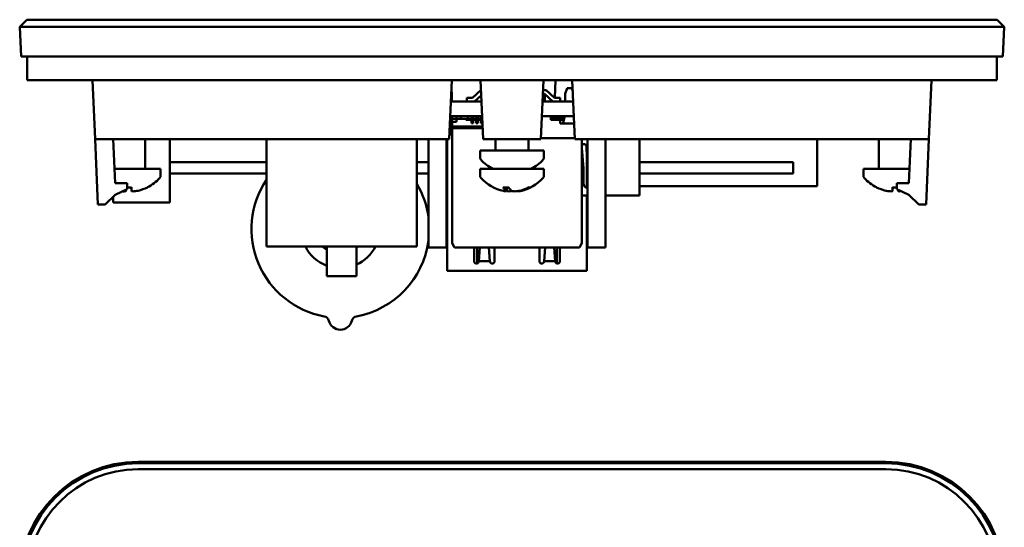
# Model space of a CAD drawing. Header units: inches. Extents: x 1.8 to 33, y 0.1 to 15.8.
# Tile 11 of 14: x 15.8 to 19.9, y 4.4 to 6.5. Entities that reach past the tile are written whole.
import ezdxf

# ---------------------------------------------------------------- set-up
doc = ezdxf.new("R2010")
doc.units = ezdxf.units.IN
doc.header["$MEASUREMENT"] = 0
doc.layers.add('Visible Edges(ANSI)', color=7, linetype='Continuous', lineweight=50)

msp = doc.modelspace()

# ---------------------------------------------------------------- linework, layer by layer
at = {"layer": 'Visible Edges(ANSI)'}
for p, q in [((15.815, 6.5037), (15.785, 6.4737)), ((15.815, 6.5037), (16.285, 6.5037)), ((19.441, 6.5037), (16.285, 6.5037)), ((19.441, 6.5037), (19.911, 6.5037)), ((19.941, 6.4737), (19.911, 6.5037)), ((15.7916, 6.3487), (15.785, 6.4737)), ((16.285, 6.4737), (15.785, 6.4737)), ((16.285, 6.4737), (19.441, 6.4737)), ((19.941, 6.4737), (19.441, 6.4737)), ((19.9345, 6.3487), (19.941, 6.4737)), ((15.7916, 6.3487), (16.285, 6.3487)), ((15.8166, 6.3487), (15.8166, 6.2487)), ((19.441, 6.3487), (16.285, 6.3487)), ((19.441, 6.3487), (19.9345, 6.3487)), ((19.9095, 6.3487), (19.9095, 6.2487)), ((16.285, 6.2487), (15.8166, 6.2487)), ((16.0924, 6.2487), (16.1033, 5.9987)), ((16.285, 6.2487), (19.441, 6.2487)), ((17.5977, 5.9987), (17.6087, 6.2487)), ((17.7408, 5.9987), (17.7299, 6.2487)), ((17.9853, 5.9987), (17.9962, 6.2487)), ((18.0472, 6.2487), (18.0439, 6.1744)), ((18.1174, 6.2487), (18.1283, 5.9987)), ((19.9095, 6.2487), (19.441, 6.2487)), ((19.6337, 6.2487), (19.6228, 5.9987)), ((17.6085, 6.1985), (17.6067, 6.2034)), ((17.6085, 6.1587), (17.6085, 6.1985)), ((17.6966, 6.1744), (17.7318, 6.2057)), ((17.9943, 6.2065), (17.9946, 6.2059)), ((18.0077, 6.2059), (17.9943, 6.2059)), ((18.0431, 6.1744), (18.0077, 6.2059)), ((18.0955, 6.2143), (18.0876, 6.1907)), ((18.1152, 6.2143), (18.0955, 6.2143)), ((18.1195, 6.2014), (18.1152, 6.2143)), ((17.6047, 6.1587), (17.7338, 6.1587)), ((17.6966, 6.1744), (17.673, 6.1744)), ((17.673, 6.1587), (17.673, 6.1744)), ((17.7327, 6.1838), (17.7045, 6.1587)), ((17.9922, 6.1587), (18.1213, 6.1587)), ((17.9998, 6.1902), (17.9936, 6.1902)), ((17.9998, 6.1902), (18.0352, 6.1587)), ((18.0022, 6.1587), (18.0022, 6.188)), ((18.0431, 6.1744), (18.0667, 6.1744)), ((18.0667, 6.1587), (18.0667, 6.1744)), ((18.0876, 6.1907), (18.0876, 6.1587)), ((17.7366, 6.0962), (17.602, 6.0962)), ((17.6085, 6.043), (17.6085, 6.0962)), ((17.6282, 6.0844), (17.6085, 6.0844)), ((17.6105, 6.0726), (17.6085, 6.0726)), ((17.6105, 6.0726), (17.6282, 6.0726)), ((17.6105, 6.0726), (17.6105, 6.0529)), ((17.6282, 6.0962), (17.6282, 6.0844)), ((17.6282, 6.0844), (17.6676, 6.0844)), ((17.6282, 6.0726), (17.6282, 6.0844)), ((17.6473, 6.0962), (17.6473, 6.0844)), ((17.6676, 6.0804), (17.6676, 6.0844)), ((17.6676, 6.0844), (17.6916, 6.0844)), ((17.6676, 6.0804), (17.6916, 6.0804)), ((17.6773, 6.0962), (17.6773, 6.0844)), ((17.6916, 6.0903), (17.6916, 6.0962)), ((17.6916, 6.0863), (17.6916, 6.0903)), ((17.6916, 6.0903), (17.6995, 6.0903)), ((17.6916, 6.0769), (17.6916, 6.0863)), ((17.6916, 6.0769), (17.6916, 6.0661)), ((17.6995, 6.0903), (17.6995, 6.0962)), ((17.6995, 6.0863), (17.6995, 6.0903)), ((17.6995, 6.0769), (17.6995, 6.0863)), ((17.6995, 6.0844), (17.7113, 6.0844)), ((17.6995, 6.0804), (17.7113, 6.0804)), ((17.6995, 6.0769), (17.6995, 6.0661)), ((17.7113, 6.0962), (17.7113, 6.0903)), ((17.7113, 6.0903), (17.7113, 6.0863)), ((17.7192, 6.0903), (17.7113, 6.0903)), ((17.7113, 6.0863), (17.7113, 6.0769)), ((17.7113, 6.0661), (17.7113, 6.0769)), ((17.7192, 6.0962), (17.7192, 6.0903)), ((17.7192, 6.0903), (17.7192, 6.0863)), ((17.7192, 6.0863), (17.7192, 6.0769)), ((17.7192, 6.0844), (17.731, 6.0844)), ((17.7192, 6.0804), (17.731, 6.0804)), ((17.7192, 6.0661), (17.7192, 6.0769)), ((17.731, 6.0962), (17.731, 6.0903)), ((17.731, 6.0903), (17.731, 6.0863)), ((17.7368, 6.0903), (17.731, 6.0903)), ((17.731, 6.0863), (17.731, 6.0769)), ((17.731, 6.0661), (17.731, 6.0769)), ((18.1241, 6.0962), (17.9895, 6.0962)), ((18.0266, 6.0962), (18.0266, 6.0804)), ((18.0341, 6.0903), (18.0266, 6.0903)), ((18.0266, 6.0804), (18.066, 6.0804)), ((18.0341, 6.0962), (18.0341, 6.0903)), ((18.0341, 6.0903), (18.0341, 6.0863)), ((18.0459, 6.0883), (18.0341, 6.0883)), ((18.0341, 6.0863), (18.0341, 6.0804)), ((18.0419, 6.0883), (18.0419, 6.0962)), ((18.0459, 6.0962), (18.0459, 6.0903)), ((18.0459, 6.0903), (18.0459, 6.0863)), ((18.0538, 6.0903), (18.0459, 6.0903)), ((18.0459, 6.0863), (18.0459, 6.0804)), ((18.0538, 6.0962), (18.0538, 6.0903)), ((18.0538, 6.0903), (18.0538, 6.0863)), ((18.0841, 6.0883), (18.0538, 6.0883)), ((18.0538, 6.0863), (18.0538, 6.0804)), ((18.0616, 6.0883), (18.0616, 6.0962)), ((18.066, 6.0804), (18.0823, 6.0804)), ((18.066, 6.0804), (18.066, 6.0647)), ((18.0734, 6.0883), (18.0734, 6.0962)), ((18.0858, 6.0962), (18.0797, 6.069)), ((18.0797, 6.069), (18.0797, 6.0647)), ((18.0813, 6.0883), (18.0813, 6.0962)), ((17.5997, 6.043), (17.6085, 6.043)), ((17.6085, 6.0194), (17.6085, 6.043)), ((17.6105, 6.045), (17.6105, 6.0529)), ((17.6105, 6.0529), (17.7385, 6.0529)), ((17.6105, 5.5607), (17.6105, 6.045)), ((17.7388, 6.045), (17.6105, 6.045)), ((17.6916, 6.0661), (17.6995, 6.0661)), ((17.7113, 6.0661), (17.7192, 6.0661)), ((17.731, 6.0661), (17.7379, 6.0661)), ((18.066, 6.0647), (18.1254, 6.0647)), ((16.1033, 5.9987), (16.1153, 5.7237)), ((16.1033, 5.9987), (17.5977, 5.9987)), ((16.188, 5.8137), (16.18, 5.9987)), ((16.314, 5.8737), (16.314, 5.9987)), ((16.4189, 5.9987), (16.4189, 5.7323)), ((16.8265, 5.9987), (16.8265, 5.5462)), ((17.4615, 5.5462), (17.4615, 5.9987)), ((17.462, 5.5462), (17.462, 5.9987)), ((17.5101, 5.9987), (17.5101, 5.5411)), ((17.5869, 5.5411), (17.5869, 5.9987)), ((17.5888, 5.4426), (17.5888, 5.9987)), ((17.5986, 6.0194), (17.6105, 6.0194)), ((17.7408, 5.9987), (17.9853, 5.9987)), ((17.794, 5.9509), (17.794, 5.9987)), ((17.794, 5.9509), (17.794, 5.9987)), ((17.932, 5.9509), (17.932, 5.9987)), ((17.932, 5.9509), (17.932, 5.9987)), ((18.1281, 6.0037), (17.9855, 6.0037)), ((18.1283, 5.9987), (19.6228, 5.9987)), ((18.1577, 5.5607), (18.1577, 5.9987)), ((18.1814, 5.5411), (18.1814, 5.9987)), ((18.2581, 5.9987), (18.2581, 5.5411)), ((18.4006, 5.9987), (18.4006, 5.7615)), ((19.1515, 5.9987), (19.1515, 5.8012)), ((19.412, 5.8737), (19.412, 5.9987)), ((19.5461, 5.9987), (19.538, 5.8137)), ((19.6228, 5.9987), (19.6107, 5.7237)), ((17.998, 5.9509), (17.728, 5.9509)), ((17.728, 5.9228), (17.728, 5.9509)), ((17.998, 5.9228), (17.998, 5.9509)), ((18.1577, 5.9621), (18.1644, 5.8749)), ((18.177, 5.9623), (18.177, 5.9682)), ((18.177, 5.9623), (18.1814, 5.9623)), ((18.177, 5.9623), (18.177, 5.9619)), ((18.177, 5.9619), (18.1814, 5.8732)), ((16.8265, 5.9023), (16.4189, 5.9023)), ((17.5101, 5.9023), (17.462, 5.9023)), ((18.1794, 5.7936), (18.1794, 5.9131)), ((18.1794, 5.9017), (18.18, 5.9017)), ((18.4006, 5.9023), (19.0493, 5.9023)), ((19.0493, 5.9023), (19.0493, 5.8545)), ((16.38, 5.8737), (16.1854, 5.8737)), ((16.38, 5.8456), (16.38, 5.8737)), ((17.998, 5.8737), (17.728, 5.8737)), ((17.728, 5.8456), (17.728, 5.8737)), ((17.998, 5.8456), (17.998, 5.8737)), ((18.1644, 5.8749), (18.1644, 5.8127)), ((18.1794, 5.882), (18.1809, 5.882)), ((18.1794, 5.8603), (18.1814, 5.8603)), ((19.5407, 5.8737), (19.346, 5.8737)), ((19.346, 5.8456), (19.346, 5.8737)), ((16.4189, 5.8545), (16.8265, 5.8545)), ((17.462, 5.8545), (17.5101, 5.8545)), ((18.4006, 5.8545), (19.0493, 5.8545)), ((16.188, 5.8137), (16.238, 5.8137)), ((16.238, 5.7887), (16.188, 5.7637)), ((16.2337, 5.7813), (16.2342, 5.7867)), ((16.238, 5.7887), (16.238, 5.8137)), ((16.238, 5.7952), (16.2571, 5.7952)), ((16.2564, 5.7813), (16.2552, 5.7952)), ((17.8267, 5.7952), (17.8491, 5.7952)), ((17.8411, 5.7797), (17.8424, 5.7952)), ((17.9324, 5.7952), (17.9391, 5.7952)), ((18.4006, 5.8012), (19.1515, 5.8012)), ((19.469, 5.7952), (19.488, 5.7952)), ((19.4697, 5.7813), (19.4709, 5.7952)), ((19.538, 5.8137), (19.488, 5.8137)), ((19.488, 5.8137), (19.488, 5.7887)), ((19.538, 5.7637), (19.488, 5.7887)), ((19.4924, 5.7813), (19.4919, 5.7867)), ((16.188, 5.7636), (16.1463, 5.7237)), ((16.1789, 5.7549), (16.1789, 5.7323)), ((16.188, 5.7637), (16.188, 5.7636)), ((18.1814, 5.7615), (18.1577, 5.7615)), ((18.1794, 5.4426), (18.1794, 5.7615)), ((18.2939, 5.7615), (18.2581, 5.7615)), ((18.2939, 5.7615), (18.3175, 5.7615)), ((18.3533, 5.7615), (18.3175, 5.7615)), ((18.3542, 5.7615), (18.3533, 5.7615)), ((18.3784, 5.7615), (18.3542, 5.7615)), ((18.3784, 5.7615), (18.4006, 5.7615)), ((19.538, 5.7637), (19.538, 5.7636)), ((19.5798, 5.7237), (19.538, 5.7636)), ((16.1153, 5.7237), (16.1463, 5.7237)), ((16.1789, 5.7323), (16.4189, 5.7323)), ((17.5888, 5.7103), (17.5869, 5.7103)), ((18.1814, 5.7103), (18.1794, 5.7103)), ((19.5798, 5.7237), (19.6107, 5.7237)), ((16.8265, 5.5462), (17.4615, 5.5462)), ((17.0815, 5.5462), (17.0815, 5.4212)), ((17.2065, 5.4212), (17.2065, 5.5462)), ((17.4615, 5.5462), (17.462, 5.5462)), ((17.5869, 5.5411), (17.5101, 5.5411)), ((17.5888, 5.5607), (17.5869, 5.5607)), ((17.5888, 5.5411), (17.5869, 5.5411)), ((17.6105, 5.5607), (17.6203, 5.5411)), ((18.1479, 5.5411), (17.6203, 5.5411)), ((17.703, 5.5411), (17.703, 5.484)), ((17.7158, 5.5411), (17.7158, 5.4746)), ((17.727, 5.5411), (17.7227, 5.484)), ((17.7656, 5.5411), (17.7699, 5.484)), ((17.7896, 5.484), (17.7896, 5.5411)), ((17.9786, 5.5411), (17.9786, 5.484)), ((18.0026, 5.5411), (17.9983, 5.484)), ((18.0412, 5.5411), (18.0455, 5.484)), ((18.0524, 5.5411), (18.0524, 5.4746)), ((18.0652, 5.484), (18.0652, 5.5411)), ((18.1479, 5.5411), (18.1577, 5.5607)), ((18.1814, 5.5607), (18.1794, 5.5607)), ((18.1814, 5.5411), (18.1794, 5.5411)), ((18.2581, 5.5411), (18.1814, 5.5411)), ((17.7227, 5.484), (17.7699, 5.484)), ((17.9983, 5.484), (18.0455, 5.484)), ((17.2065, 5.4212), (17.0815, 5.4212)), ((17.5888, 5.4426), (17.6203, 5.4426)), ((17.6203, 5.4426), (18.1479, 5.4426)), ((18.1479, 5.4426), (18.1794, 5.4426)), ((16.285, 4.6372), (19.441, 4.6372)), ((19.441, 4.6307), (16.285, 4.6307)), ((16.285, 4.6057), (19.441, 4.6057))]:
    msp.add_line(p, q, dxfattribs=at)
for centre, radius, start, end in [((18.1671, 5.9682), 0.00984, 0, 162.8149), ((17.743, 5.9228), 0.015, 180, 221.6116), ((17.863, 6.0294), 0.1755, 221.6116, 242.5209), ((17.863, 6.0294), 0.1755, 297.4791, 318.3884), ((17.983, 5.9228), 0.015, 318.3884, 0), ((16.245, 5.9522), 0.1755, 297.0301, 318.3884), ((16.365, 5.8456), 0.015, 318.3884, 0), ((17.1385, 5.6197), 0.375, 146.2815, 259.5247), ((17.743, 5.8456), 0.015, 180, 221.6116), ((17.863, 5.9522), 0.1755, 221.6116, 258.1545), ((17.863, 5.9522), 0.1755, 281.8455, 318.3884), ((17.983, 5.8456), 0.015, 318.3884, 0), ((19.361, 5.8456), 0.015, 180, 221.6116), ((19.481, 5.9522), 0.1755, 221.6116, 242.9699), ((16.3222, 5.8008), 0.0056, 274.3053, 297.0301), ((17.1385, 5.6197), 0.375, 7.6627, 30.3583), ((18.1841, 5.8127), 0.0197, 180, 262.0865), ((19.4038, 5.8008), 0.0056, 242.9699, 265.6947), ((17.1385, 5.6197), 0.375, 280.4753, 352.3373), ((17.1385, 5.6197), 0.165, 206.4524, 249.8217), ((17.1385, 5.6197), 0.105, 224.427, 237.1765), ((17.1385, 5.6197), 0.105, 310.4228, 315.573), ((17.1385, 5.6197), 0.165, 294.3703, 333.5476), ((17.7129, 5.484), 0.00984, 180, 0), ((17.7798, 5.484), 0.00984, 180, 0), ((17.9884, 5.484), 0.00984, 180, 0), ((18.0554, 5.484), 0.00984, 180, 0), ((17.0657, 5.2263), 0.025, 14.149, 79.5247), ((17.2112, 5.2263), 0.025, 100.4753, 165.851), ((17.1385, 5.2447), 0.05, 194.149, 345.851), ((16.285, 4.1372), 0.5, 90, 180), ((16.285, 4.1372), 0.4934, 90, 180), ((19.441, 4.1372), 0.5, 0, 90), ((19.441, 4.1372), 0.4934, 0, 90), ((16.285, 4.1372), 0.4684, 90, 180), ((19.441, 4.1372), 0.4684, 0, 90)]:
    msp.add_arc(centre, radius, start, end, dxfattribs=at)
for centre, major_axis, ratio, start_param, end_param in [((16.2506, 5.9517), (-0.0153, -0.1747), 0.052092, 5.959517, 6.055639), ((16.2394, 5.9517), (0.0153, -0.1747), 0.052092, 0.227547, 0.464873), ((16.2453, 5.9517), (-0.1506, -0.09), 0.994832, 1.261903, 1.49923), ((17.8682, 5.9517), (-0.0165, -0.1746), 0.374797, 5.849124, 6.086451), ((17.8576, 5.9517), (0.0159, -0.1747), 0.27635, 5.788588, 6.025915), ((17.8651, 5.9517), (-0.0397, -0.1709), 0.923001, 0.443538, 0.680865), ((17.8615, 5.9517), (0.0528, -0.1673), 0.957097, 6.222142, 6.459469), ((19.4807, 5.9517), (-0.1506, 0.09), 0.994832, 1.642362, 1.879689), ((19.4866, 5.9517), (-0.0153, -0.1747), 0.052092, 5.818312, 6.055639), ((19.4754, 5.9517), (0.0153, -0.1747), 0.052092, 0.227547, 0.323668)]:
    msp.add_ellipse(centre, major_axis=major_axis, ratio=ratio, start_param=start_param, end_param=end_param, dxfattribs=at)
for points, knots in [([(16.2337, 5.7816), (16.2338, 5.7808), (16.2332, 5.7801), (16.2308, 5.7792), (16.2288, 5.7789), (16.2245, 5.7788), (16.222, 5.7789), (16.2191, 5.7792)], [0, 0, 0, 0, 0.02605732, 0.02605732, 0.05211464, 0.05211464, 0.07532425, 0.07532425, 0.07532425, 0.07532425]), ([(16.2848, 5.7816), (16.2815, 5.7808), (16.2779, 5.7801), (16.2711, 5.7792), (16.268, 5.7789), (16.2629, 5.7788), (16.2607, 5.779), (16.2576, 5.7797), (16.2567, 5.7803), (16.2564, 5.7812), (16.2564, 5.7814), (16.2564, 5.7816)], [0, 0, 0, 0, 0.0260573, 0.0260573, 0.0521146, 0.0521146, 0.0779973, 0.0779973, 0.1038801, 0.1038801, 0.1111266, 0.1111266, 0.1111266, 0.1111266]), ([(16.2572, 5.7958), (16.2572, 5.7958), (16.2572, 5.7957), (16.2572, 5.7954), (16.2572, 5.7952), (16.2571, 5.7952)], [0.014814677, 0.014814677, 0.014814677, 0.014814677, 0.015915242, 0.015915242, 0.021215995, 0.021215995, 0.021215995, 0.021215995]), ([(17.8267, 5.7952), (17.8264, 5.7952), (17.8261, 5.7954), (17.8258, 5.7957), (17.8258, 5.7958), (17.8257, 5.7958)], [0.063413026, 0.063413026, 0.063413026, 0.063413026, 0.068713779, 0.068713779, 0.069814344, 0.069814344, 0.069814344, 0.069814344]), ([(17.8393, 5.7816), (17.8405, 5.7808), (17.8411, 5.7801), (17.841, 5.7792), (17.8402, 5.7789), (17.8376, 5.7788), (17.8355, 5.779), (17.8312, 5.7796), (17.8291, 5.78), (17.827, 5.7804)], [0, 0, 0, 0, 0.02605732, 0.02605732, 0.05211464, 0.05211464, 0.07799735, 0.07799735, 0.09633896, 0.09633896, 0.09633896, 0.09633896]), ([(17.841, 5.7795), (17.8441, 5.7791), (17.8471, 5.7789), (17.8529, 5.7788), (17.856, 5.779), (17.8603, 5.7796), (17.8618, 5.78), (17.863, 5.7804)], [0.02988067, 0.02988067, 0.02988067, 0.02988067, 0.05211464, 0.05211464, 0.07799735, 0.07799735, 0.09633896, 0.09633896, 0.09633896, 0.09633896]), ([(17.8969, 5.7816), (17.8938, 5.7808), (17.8902, 5.7801), (17.883, 5.7792), (17.8794, 5.7789), (17.8732, 5.7788), (17.8701, 5.779), (17.865, 5.7797), (17.863, 5.7803), (17.8614, 5.7812), (17.861, 5.7814), (17.8607, 5.7816)], [0, 0, 0, 0, 0.0260573, 0.0260573, 0.0521146, 0.0521146, 0.0779973, 0.0779973, 0.1038801, 0.1038801, 0.1111266, 0.1111266, 0.1111266, 0.1111266]), ([(17.8851, 5.7795), (17.8853, 5.7791), (17.886, 5.7789), (17.8885, 5.7788), (17.8905, 5.779), (17.8956, 5.7797), (17.8987, 5.7803), (17.9026, 5.7812), (17.9035, 5.7814), (17.9044, 5.7816)], [0.02988067, 0.02988067, 0.02988067, 0.02988067, 0.05211464, 0.05211464, 0.07799735, 0.07799735, 0.10388006, 0.10388006, 0.11112655, 0.11112655, 0.11112655, 0.11112655]), ([(17.9415, 5.7958), (17.9414, 5.7958), (17.9412, 5.7957), (17.9405, 5.7954), (17.9397, 5.7952), (17.9391, 5.7952)], [0.014814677, 0.014814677, 0.014814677, 0.014814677, 0.015915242, 0.015915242, 0.021215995, 0.021215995, 0.021215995, 0.021215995]), ([(19.4697, 5.7816), (19.4698, 5.7808), (19.4692, 5.7801), (19.4668, 5.7792), (19.4648, 5.7789), (19.4603, 5.7788), (19.4574, 5.779), (19.4509, 5.7797), (19.4474, 5.7803), (19.4431, 5.7812), (19.4422, 5.7814), (19.4412, 5.7816)], [0, 0, 0, 0, 0.0260573, 0.0260573, 0.0521146, 0.0521146, 0.0779973, 0.0779973, 0.1038801, 0.1038801, 0.1111266, 0.1111266, 0.1111266, 0.1111266]), ([(19.469, 5.7952), (19.4689, 5.7952), (19.4689, 5.7954), (19.4689, 5.7957), (19.4689, 5.7958), (19.4689, 5.7958)], [0.063413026, 0.063413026, 0.063413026, 0.063413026, 0.068713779, 0.068713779, 0.069814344, 0.069814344, 0.069814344, 0.069814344]), ([(19.507, 5.7792), (19.5049, 5.779), (19.5031, 5.7789), (19.4989, 5.7788), (19.4967, 5.779), (19.4936, 5.7797), (19.4927, 5.7803), (19.4924, 5.7812), (19.4924, 5.7814), (19.4924, 5.7816)], [0.03551154, 0.03551154, 0.03551154, 0.03551154, 0.05211464, 0.05211464, 0.07799735, 0.07799735, 0.10388006, 0.10388006, 0.11112655, 0.11112655, 0.11112655, 0.11112655])]:
    msp.add_open_spline(points, degree=3, knots=knots, dxfattribs=at)

doc.saveas('drawing.dxf')
